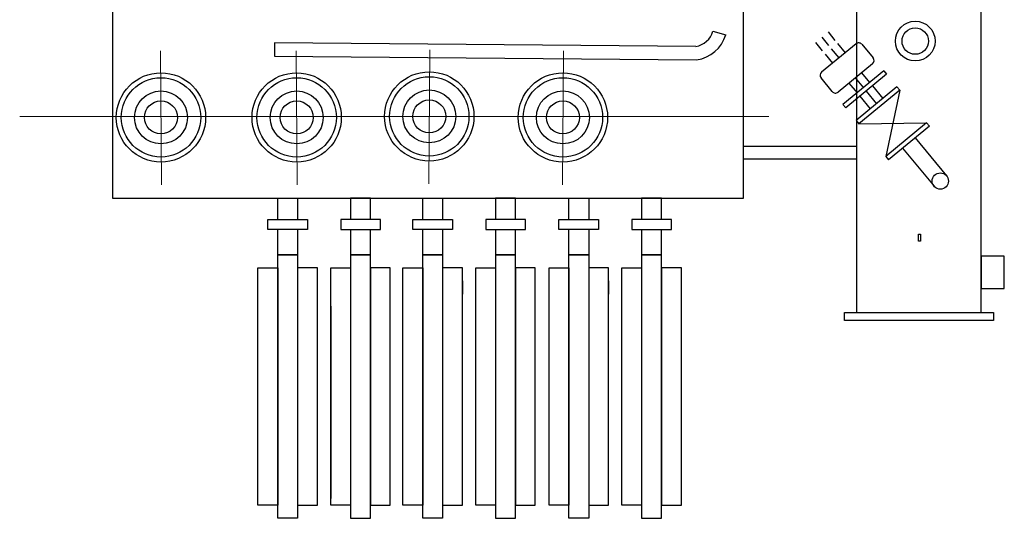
# Model space of a CAD drawing. Extents: x 306546.77 to 306550.75, y 1123990.16 to 1123994.4.
# Tile 1 of 2: x 306546.77 to 306550.75, y 1123990.16 to 1123992.18. Entities that reach past the tile are written whole.
import ezdxf

# ---------------------------------------------------------------- set-up
doc = ezdxf.new("R2010")
doc.units = 0
doc.header["$LTSCALE"] = 800
doc.header["$MEASUREMENT"] = 0
doc.linetypes.add('CENTER', pattern=[2, 1.25, -0.25, 0.25, -0.25])
doc.layers.get('0').update_dxf_attribs({"linetype": 'CONTINUOUS'})
doc.layers.add('CENTER', color=1, linetype='CENTER', lineweight=20)

msp = doc.modelspace()

# ---------------------------------------------------------------- linework, layer by layer
for p, q in [((306549.5755, 1123992.1292, 0.0528), (306549.6269, 1123992.1146, 0.0528)), ((306550.0403, 1123992.1256, 0.0528), (306550.0681, 1123992.0919, 0.0528)), ((306547.8042, 1123992.0815, 0.0528), (306547.8037, 1123992.0281, 0.0528)), ((306549.5059, 1123992.0668, 0.0528), (306547.8042, 1123992.0815, 0.0528)), ((306549.9893, 1123992.0837, 0.0528), (306550.0172, 1123992.0499, 0.0528)), ((306550.1539, 1123992.078, 0.0528), (306550.0144, 1123991.963, 0.0528)), ((306550.0148, 1123992.1047, 0.0528), (306550.0426, 1123992.0709, 0.0528)), ((306550.0792, 1123992.0785, 0.0528), (306550.1096, 1123992.0415, 0.0528)), ((306550.1772, 1123992.0758, 0.0528), (306550.2226, 1123992.0207, 0.0528)), ((306550.0282, 1123992.0365, 0.0528), (306550.0587, 1123991.9995, 0.0528)), ((306550.0537, 1123992.0575, 0.0528), (306550.0842, 1123992.0205, 0.0528)), ((306547.8038, 1123992.0281, 0.0528), (306549.5096, 1123992.0133, 0.0528)), ((306550.2203, 1123991.9975, 0.0528), (306550.0807, 1123991.8825, 0.0528)), ((306550.2656, 1123991.9685, 0.0528), (306550.1006, 1123991.8324, 0.0528)), ((306550.2767, 1123991.955, 0.0528), (306550.1117, 1123991.819, 0.0528)), ((306550.176, 1123991.961, 0.0528), (306550.2086, 1123991.9214, 0.0528)), ((306550.2656, 1123991.9685, 0.0528), (306550.2767, 1123991.955, 0.0528)), ((306550.0575, 1123991.8847, 0.0528), (306550.0121, 1123991.9398, 0.0528)), ((306550.1251, 1123991.919, 0.0528), (306550.1576, 1123991.8795, 0.0528)), ((306550.1505, 1123991.94, 0.0528), (306550.1831, 1123991.9004, 0.0528)), ((306550.319, 1123991.9037, 0.0528), (306550.154, 1123991.7677, 0.0528)), ((306550.3301, 1123991.8902, 0.0528), (306550.1643, 1123991.7536, 0.0528)), ((306550.1942, 1123991.887, 0.0528), (306550.2365, 1123991.8357, 0.0528)), ((306550.2196, 1123991.908, 0.0528), (306550.262, 1123991.8567, 0.0528)), ((306550.3301, 1123991.8902, 0.0528), (306550.2738, 1123991.6223, 0.0528)), ((306550.319, 1123991.9037, 0.0528), (306550.3301, 1123991.8902, 0.0528)), ((306550.1687, 1123991.866, 0.0528), (306550.211, 1123991.8147, 0.0528)), ((306550.1117, 1123991.819, 0.0528), (306550.1006, 1123991.8324, 0.0528)), ((306550.154, 1123991.7677, 0.0528), (306550.165, 1123991.7542, 0.0528)), ((306550.1643, 1123991.7536, 0.0528), (306550.4388, 1123991.7583, 0.0528)), ((306550.4388, 1123991.7583, 0.0528), (306550.2738, 1123991.6223, 0.0528)), ((306550.4388, 1123991.7583, 0.0528), (306550.4499, 1123991.7448, 0.0528)), ((306550.4499, 1123991.7448, 0.0528), (306550.2849, 1123991.6088, 0.0528)), ((306550.3929, 1123991.6978, 0.0528), (306550.5196, 1123991.544, 0.0528)), ((306550.3419, 1123991.6558, 0.0528), (306550.4687, 1123991.502, 0.0528)), ((306550.2738, 1123991.6223, 0.0528), (306550.2849, 1123991.6088, 0.0528)), ((306548.0309, 1123991.066, 0.0528), (306548.0309, 1123991.1195, 0.0528)), ((306548.5635, 1123991.1195, 0.0528), (306548.5635, 1123991.066, 0.0528)), ((306549.1536, 1123991.1195, 0.0528), (306549.1536, 1123991.066, 0.0528)), ((306548.0309, 1123991.0174, 0.0528), (306548.0309, 1123990.2387, 0.0528)), ((306548.5635, 1123990.2387, 0.0528), (306548.5635, 1123991.0174, 0.0528)), ((306549.1536, 1123990.2387, 0.0528), (306549.1536, 1123991.0174, 0.0528))]:
    msp.add_line(p, q)
at = {"elevation": 0.0528}
for points in [[(306550.1556, 1123993.1826), (306550.1556, 1123990.9909), (306550.6594, 1123990.9909), (306550.6594, 1123993.1826)], [(306549.6988, 1123991.4541), (306549.6988, 1123992.7585), (306547.1499, 1123992.7585), (306547.1499, 1123991.4541)], [(306549.6988, 1123991.6117), (306549.6988, 1123991.6641), (306550.1556, 1123991.6641), (306550.1556, 1123991.6117)], [(306547.9368, 1123991.3274), (306547.7764, 1123991.3274), (306547.7764, 1123991.3674), (306547.9368, 1123991.3674)], [(306548.0714, 1123991.3274), (306548.2318, 1123991.3274), (306548.2318, 1123991.3674), (306548.0714, 1123991.3674)], [(306548.523, 1123991.3274), (306548.3626, 1123991.3274), (306548.3626, 1123991.3674), (306548.523, 1123991.3674)], [(306548.6575, 1123991.3274), (306548.8179, 1123991.3274), (306548.8179, 1123991.3674), (306548.6575, 1123991.3674)], [(306549.113, 1123991.3274), (306548.9527, 1123991.3274), (306548.9527, 1123991.3674), (306549.113, 1123991.3674)], [(306549.2476, 1123991.3274), (306549.408, 1123991.3274), (306549.408, 1123991.3674), (306549.2476, 1123991.3674)], [(306550.4138, 1123991.3081), (306550.4136, 1123991.2795), (306550.4062, 1123991.2795), (306550.4064, 1123991.3082)], [(306547.8972, 1123990.1592), (306547.817, 1123990.1592), (306547.817, 1123991.225), (306547.8972, 1123991.225)], [(306548.1111, 1123990.1592), (306548.1913, 1123990.1592), (306548.1913, 1123991.225), (306548.1111, 1123991.225)], [(306548.4833, 1123990.1592), (306548.4031, 1123990.1592), (306548.4031, 1123991.225), (306548.4833, 1123991.225)], [(306548.6972, 1123990.1592), (306548.7774, 1123990.1592), (306548.7774, 1123991.225), (306548.6972, 1123991.225)], [(306549.0734, 1123990.1592), (306548.9932, 1123990.1592), (306548.9932, 1123991.225), (306549.0734, 1123991.225)], [(306549.2873, 1123990.1592), (306549.3675, 1123990.1592), (306549.3675, 1123991.225), (306549.2873, 1123991.225)], [(306550.6594, 1123991.2195), (306550.6594, 1123991.0878), (306550.7527, 1123991.0878), (306550.7527, 1123991.2195)], [(306547.817, 1123990.2126), (306547.7368, 1123990.2126), (306547.7368, 1123991.1716), (306547.817, 1123991.1716)], [(306547.8972, 1123990.2126), (306547.9774, 1123990.2126), (306547.9774, 1123991.1716), (306547.8972, 1123991.1716)], [(306548.1111, 1123990.2126), (306548.0309, 1123990.2126), (306548.0309, 1123991.1716), (306548.1111, 1123991.1716)], [(306548.1913, 1123990.2126), (306548.2715, 1123990.2126), (306548.2715, 1123991.1716), (306548.1913, 1123991.1716)], [(306548.4031, 1123990.2126), (306548.3229, 1123990.2126), (306548.3229, 1123991.1716), (306548.4031, 1123991.1716)], [(306548.4833, 1123990.2126), (306548.5635, 1123990.2126), (306548.5635, 1123991.1716), (306548.4833, 1123991.1716)], [(306548.6972, 1123990.2126), (306548.617, 1123990.2126), (306548.617, 1123991.1716), (306548.6972, 1123991.1716)], [(306548.7774, 1123990.2126), (306548.8576, 1123990.2126), (306548.8576, 1123991.1716), (306548.7774, 1123991.1716)], [(306548.9932, 1123990.2126), (306548.913, 1123990.2126), (306548.913, 1123991.1716), (306548.9932, 1123991.1716)], [(306549.0734, 1123990.2126), (306549.1536, 1123990.2126), (306549.1536, 1123991.1716), (306549.0734, 1123991.1716)], [(306549.2873, 1123990.2126), (306549.2071, 1123990.2126), (306549.2071, 1123991.1716), (306549.2873, 1123991.1716)], [(306549.3675, 1123990.2126), (306549.4477, 1123990.2126), (306549.4477, 1123991.1716), (306549.3675, 1123991.1716)], [(306550.1064, 1123990.9596), (306550.1064, 1123990.9909), (306550.7085, 1123990.9909), (306550.7085, 1123990.9596)]]:
    msp.add_lwpolyline(points, close=True, dxfattribs=at)
for points in [[(306547.817, 1123991.3674), (306547.817, 1123991.4541), (306547.8972, 1123991.4541), (306547.8972, 1123991.3674)], [(306548.1913, 1123991.3674), (306548.1913, 1123991.4541), (306548.1111, 1123991.4541), (306548.1111, 1123991.3674)], [(306548.4031, 1123991.3674), (306548.4031, 1123991.4541), (306548.4833, 1123991.4541), (306548.4833, 1123991.3674)], [(306548.7774, 1123991.3674), (306548.7774, 1123991.4541), (306548.6972, 1123991.4541), (306548.6972, 1123991.3674)], [(306548.9932, 1123991.3674), (306548.9932, 1123991.4541), (306549.0734, 1123991.4541), (306549.0734, 1123991.3674)], [(306549.3675, 1123991.3674), (306549.3675, 1123991.4541), (306549.2873, 1123991.4541), (306549.2873, 1123991.3674)], [(306547.8972, 1123991.225), (306547.817, 1123991.225), (306547.817, 1123991.3274)], [(306547.8972, 1123991.3274), (306547.8972, 1123991.225)], [(306548.1111, 1123991.3274), (306548.1111, 1123991.225)], [(306548.1111, 1123991.225), (306548.1913, 1123991.225), (306548.1913, 1123991.3274)], [(306548.4833, 1123991.225), (306548.4031, 1123991.225), (306548.4031, 1123991.3274)], [(306548.4833, 1123991.3274), (306548.4833, 1123991.225)], [(306548.6972, 1123991.3274), (306548.6972, 1123991.225)], [(306548.6972, 1123991.225), (306548.7774, 1123991.225), (306548.7774, 1123991.3274)], [(306549.0734, 1123991.225), (306548.9932, 1123991.225), (306548.9932, 1123991.3274)], [(306549.0734, 1123991.3274), (306549.0734, 1123991.225)], [(306549.2873, 1123991.225), (306549.3675, 1123991.225), (306549.3675, 1123991.3274)], [(306549.2873, 1123991.3274), (306549.2873, 1123991.225)]]:
    msp.add_lwpolyline(points, dxfattribs=at)
for centre, radius in [((306550.3928, 1123992.0889, 0.0528), 0.0802), ((306550.3928, 1123992.0889, 0.0528), 0.0535), ((306547.3451, 1123991.7802, 0.0528), 0.1804), ((306547.8934, 1123991.7802, 0.0528), 0.1804), ((306548.4293, 1123991.7843, 0.0528), 0.1804), ((306548.9692, 1123991.7802, 0.0528), 0.1804), ((306547.3451, 1123991.7802, 0.0528), 0.1604), ((306547.8934, 1123991.7802, 0.0528), 0.1604), ((306548.4293, 1123991.7843, 0.0528), 0.1604), ((306548.9692, 1123991.7802, 0.0528), 0.1604), ((306547.3451, 1123991.7802, 0.0528), 0.1069), ((306547.8934, 1123991.7802, 0.0528), 0.1069), ((306548.4293, 1123991.7843, 0.0528), 0.1069), ((306548.9692, 1123991.7802, 0.0528), 0.1069), ((306547.3451, 1123991.7802, 0.0528), 0.0668), ((306547.8934, 1123991.7802, 0.0528), 0.0668), ((306548.4293, 1123991.7843, 0.0528), 0.0668), ((306548.4293, 1123991.7843, 0.0528), 0.0668), ((306548.9692, 1123991.7802, 0.0528), 0.0668), ((306550.4941, 1123991.523, 0.0528), 0.033)]:
    msp.add_circle(centre, radius)
for centre, radius, start, end in [((306549.4912, 1123992.1532, 0.0528), 0.0876, 279.6288, 344.1141), ((306549.4912, 1123992.1532, 0.0528), 0.1411, 277.4924, 344.1141), ((306550.1644, 1123992.0653, 0.0528), 0.0165, 39.4922, 129.4922), ((306550.2098, 1123992.0102, 0.0528), 0.0165, 309.4922, 39.4922), ((306550.0249, 1123991.9503, 0.0528), 0.0165, 129.4922, 219.4922), ((306550.0703, 1123991.8952, 0.0528), 0.0165, 219.4922, 309.4922)]:
    msp.add_arc(centre, radius, start, end)
at = {"layer": 'CENTER', "ltscale": 0.6}
for p, q in [((306547.3472, 1123991.5078, 0.0528), (306547.3431, 1123992.0499, 0.0528)), ((306547.8954, 1123991.5078, 0.0528), (306547.8913, 1123992.0499, 0.0528)), ((306548.4272, 1123991.5119, 0.0528), (306548.4313, 1123992.054, 0.0528)), ((306548.9672, 1123991.5078, 0.0528), (306548.9713, 1123992.0499, 0.0528)), ((306549.8014, 1123991.7843, 0.0528), (306546.7742, 1123991.7843, 0.0528))]:
    msp.add_line(p, q, dxfattribs=at)

doc.saveas('drawing.dxf')
